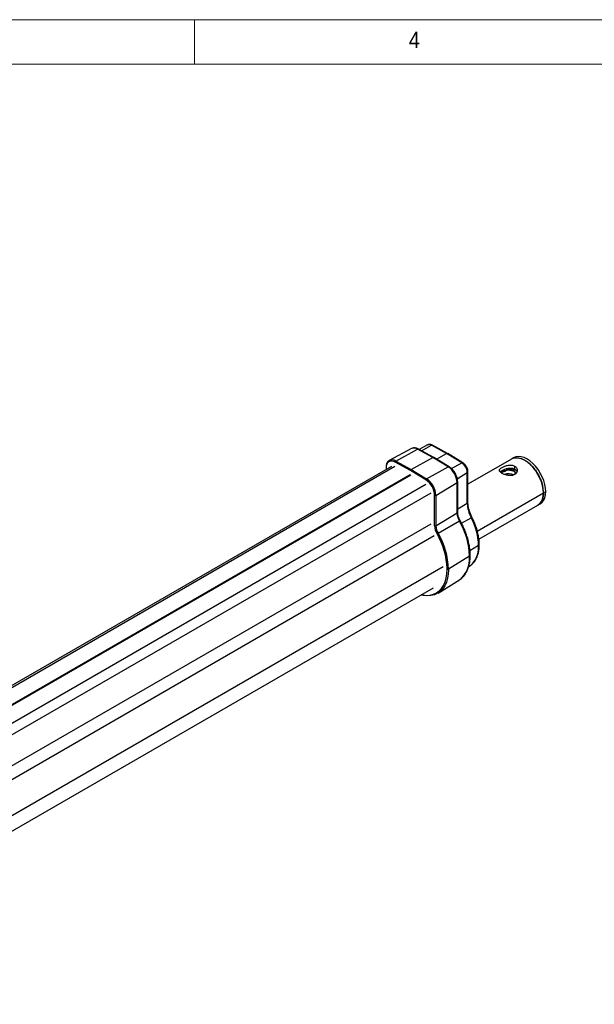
# Model space of a CAD drawing. Header units: millimetres. Extents: x 5 to 597, y 5 to 415.
# Tile 18 of 131: x 127 to 192, y 304 to 415. Entities that reach past the tile are written whole.
import ezdxf

# ---------------------------------------------------------------- set-up
doc = ezdxf.new("R2010")
doc.units = ezdxf.units.MM
doc.styles.add('SLDTEXTSTYLE1', font='GOTHIC.TTF', dxfattribs={"width": 0.913})

msp = doc.modelspace()

# ---------------------------------------------------------------- linework, layer by layer
at = {"color": 7, "linetype": 'Continuous', "lineweight": 18}
for p, q in [((589, 415), (5, 415)), ((147, 410), (147, 415)), ((584.0035, 410), (10, 410))]:
    msp.add_line(p, q, dxfattribs=at)
at = {"color": 7, "linetype": 'Continuous', "lineweight": 25}
for p, q in [((171.4711, 366.6397), (168.9774, 365.3049)), ((169.7112, 365.236), (172.1621, 366.5749)), ((173.8863, 365.6317), (172.1621, 366.5749)), ((174.0002, 365.642), (172.2773, 366.5845)), ((173.2933, 367.0482), (172.3513, 366.544)), ((175.435, 366.0705), (173.7212, 367.0081)), ((175.5537, 366.0812), (173.8411, 367.0181)), ((171.4371, 364.2919), (173.8863, 365.6317)), ((175.6104, 364.5842), (173.8863, 365.6317)), ((175.7261, 364.5935), (174.0033, 365.6402)), ((174.3089, 365.4545), (175.435, 366.0705)), ((177.1488, 365.0293), (175.435, 366.0705)), ((177.2694, 365.039), (175.5569, 366.0793)), ((182.734, 365.4639), (177.8416, 362.6396)), ((182.9949, 365.6146), (182.7336, 365.4637)), ((169.2321, 364.638), (87.1906, 317.2764)), ((168.6097, 364.5432), (168.6097, 364.2787)), ((171.3645, 364.1684), (169.6405, 365.1115)), ((169.7094, 365.235), (171.4352, 364.2909)), ((169.7112, 365.236), (171.4371, 364.2919)), ((173.0885, 363.121), (171.3645, 364.1684)), ((171.4352, 364.2909), (173.161, 363.2424)), ((171.4371, 364.2919), (173.1629, 363.2434)), ((173.1629, 363.2434), (175.6104, 364.5842)), ((181.8168, 364.117), (182.1966, 364.2239)), ((182.1966, 364.2239), (182.2241, 364.2269)), ((182.2639, 364.2305), (182.2241, 364.2269)), ((183.1025, 364.6623), (183.1025, 364.3357)), ((177.773, 360.503), (177.773, 363.9292)), ((177.8416, 360.6023), (177.8416, 364.0285)), ((181.5243, 363.9646), (181.8168, 364.117)), ((183.1719, 364.0361), (183.3196, 363.9148)), ((174.2333, 361.3567), (176.6183, 362.8076)), ((176.6183, 359.3814), (176.6183, 362.8076)), ((176.6842, 359.4768), (176.6842, 362.903)), ((174.09, 357.9294), (174.09, 361.3556)), ((174.2314, 361.3556), (174.2314, 357.9294)), ((174.2333, 361.3567), (174.2333, 357.9305)), ((186.3552, 361.6412), (186.6161, 361.7918)), ((179.0727, 356.4223), (185.7337, 360.2676)), ((185.7334, 360.2674), (185.9947, 360.4183)), ((174.2333, 357.9305), (176.6183, 359.3814)), ((174.4779, 357.0858), (176.8808, 358.4752)), ((174.4761, 357.0847), (174.4779, 357.0858)), ((178.0325, 354.4987), (175.6475, 353.0477)), ((177.9233, 353.3228), (178.0348, 353.392)), ((92.6291, 303.9792), (173.9643, 350.933)), ((174.4687, 350.3543), (176.8717, 351.8462)), ((176.8717, 351.8462), (176.9167, 351.875))]:
    msp.add_line(p, q, dxfattribs=at)
at = {"color": 8, "linetype": 'Continuous', "lineweight": 25}
for p, q in [((172.6113, 366.4018), (173.7212, 367.0081)), ((169.6173, 364.6067), (87.4145, 317.1521)), ((168.639, 364.5024), (168.639, 364.2956)), ((175.9853, 364.3919), (177.1488, 365.0293)), ((171.3386, 363.6651), (89.1003, 316.1899)), ((171.3904, 363.6351), (89.1517, 316.1597)), ((176.6421, 363.2412), (177.773, 363.9292)), ((183.1676, 363.7546), (183.1719, 364.0361)), ((173.1117, 362.5894), (90.849, 315.1001)), ((173.6626, 361.6184), (91.3602, 314.1062)), ((178.8955, 357.3348), (186.3552, 361.6412)), ((176.6842, 359.8407), (177.773, 360.503)), ((177.1264, 358.2189), (178.2113, 358.8495)), ((173.6626, 358.1331), (91.8632, 310.9113)), ((174.0456, 356.7944), (91.7731, 309.2995)), ((179.0458, 355.7019), (178.0702, 355.1084)), ((175.0415, 353.3138), (92.7772, 305.8237)), ((175.5042, 353.0467), (175.5037, 353.1261)), ((175.6475, 353.0477), (175.6463, 352.9333))]:
    msp.add_line(p, q, dxfattribs=at)
at = {"color": 7, "linetype": 'Continuous', "lineweight": 25, "flags": 128}
for points in [[(186.3552, 361.6412), (186.3291, 362.0395), (186.2513, 362.4581), (186.124, 362.8868), (185.95, 363.3149), (185.7339, 363.732), (185.4807, 364.1278), (185.1969, 364.4925), (184.8894, 364.8171), (184.5657, 365.0937), (184.2339, 365.3154), (183.902, 365.4768), (183.5783, 365.5739), (183.2708, 365.6044), (182.987, 365.5674), (182.734, 365.4639)], [(186.6161, 361.7918), (186.59, 362.1901), (186.5123, 362.6087), (186.3849, 363.0374), (186.211, 363.4656), (185.9948, 363.8827), (185.7417, 364.2784), (185.4579, 364.6431), (185.1503, 364.9677), (184.8267, 365.2443), (184.4948, 365.4661), (184.163, 365.6275), (183.8393, 365.7246), (183.5318, 365.755), (183.2479, 365.718), (182.9949, 365.6146)], [(185.7337, 360.2676), (185.7339, 360.2677), (185.95, 360.4352), (186.124, 360.6626), (186.2513, 360.9441), (186.3291, 361.2731), (186.3552, 361.6412)], [(185.9947, 360.4183), (185.9948, 360.4184), (186.211, 360.5859), (186.3849, 360.8132), (186.5123, 361.0948), (186.59, 361.4237), (186.6161, 361.7918)], [(175.6463, 352.9333), (175.621, 352.5187), (175.5419, 352.0268), (175.4112, 351.5783), (175.2305, 351.1789), (175.0021, 350.8335), (174.7289, 350.5466), (174.4143, 350.3217), (174.0622, 350.1616), (173.6771, 350.0684), (173.2639, 350.0432), (172.8277, 350.0864), (172.5863, 350.1375)]]:
    msp.add_lwpolyline(points, dxfattribs=at)
at = {"color": 8, "linetype": 'Continuous', "lineweight": 25, "flags": 128}
for points in [[(178.0348, 353.392), (178.1377, 353.4612), (178.4066, 353.7023), (178.6322, 354.0029), (178.8111, 354.3588), (178.9408, 354.7646), (179.0194, 355.2145), (179.0458, 355.7019)], [(176.9167, 351.875), (177.1279, 352.0356), (177.397, 352.3182), (177.6219, 352.6583), (177.7999, 353.0516), (177.9286, 353.4932), (178.0065, 353.9776), (178.0325, 354.4987)], [(172.6193, 350.1566), (172.7318, 350.135), (173.1607, 350.0926), (173.567, 350.1173), (173.9456, 350.209), (174.2917, 350.3664), (174.6011, 350.5875), (174.8697, 350.8696), (175.0943, 351.2092), (175.2719, 351.6019), (175.4004, 352.0428), (175.4782, 352.5265), (175.5042, 353.0467)]]:
    msp.add_lwpolyline(points, dxfattribs=at)
at = {"color": 8, "linetype": 'Continuous', "lineweight": 25}
for centre, radius, start, end in [((171.7571, 365.9735), 0.725, 56.042284, 113.236554), ((172.2284, 366.4754), 0.1195, 65.846501, 123.672356), ((173.4704, 366.6357), 0.449, 56.042284, 113.236554), ((173.7902, 366.9044), 0.1245, 65.846501, 123.672356), ((169.2805, 364.5955), 0.7719, 56.081952, 112.77286), ((168.6575, 364.5466), 0.0479, 184.043294, 247.262276), ((175.6763, 364.4884), 0.1163, 64.620315, 124.520138), ((177.2175, 364.9295), 0.1212, 64.613625, 124.520745), ((182.3124, 363.1508), 1.0797, 76.150957, 94.692395), ((177.7193, 364.0396), 0.1228, 295.898387, 354.845795), ((176.5668, 362.9136), 0.1179, 295.89886, 354.840136), ((177.7201, 360.6129), 0.122, 295.676639, 355.027195), ((176.5668, 359.4875), 0.1179, 295.902063, 354.801772), ((178.1283, 359.0534), 0.2202, 292.157699, 318.691256), ((176.4859, 359.2176), 0.8409, 298.007733, 304.578494), ((178.9921, 355.8123), 0.1228, 295.899166, 354.836462), ((177.981, 354.6047), 0.1179, 295.899179, 354.836317)]:
    msp.add_arc(centre, radius, start, end, dxfattribs=at)
at = {"color": 7, "linetype": 'Continuous', "lineweight": 25}
for centre, radius, start, end in [((169.2612, 364.6072), 0.631, 53.050204, 189.558181), ((169.7908, 365.1086), 0.1503, 122.797313, 178.923323), ((169.7545, 365.1569), 0.0901, 118.651689, 120.001636), ((174.3628, 362.7022), 2.258, 2.674246, 56.459649), ((176.3763, 363.8639), 1.3982, 2.674246, 56.459649), ((173.2454, 363.1096), 0.1573, 122.416533, 175.840161), ((171.8488, 361.2509), 2.2437, 2.674246, 56.459649), ((173.2085, 363.1602), 0.0949, 118.719677, 120.001646), ((171.838, 361.2448), 2.3979, 2.674246, 56.459649), ((182.0495, 363.2119), 0.9345, 86.203993, 104.417189), ((182.3932, 362.032), 1.7581, 69.124434, 104.953698), ((174.1607, 361.4921), 0.1537, 242.609672, 297.390328), ((174.1852, 361.4357), 0.0924, 299.992976, 301.309192), ((181.5222, 360.6121), 3.7508, 181.666324, 208.029251), ((178.5319, 359.4445), 1.9146, 181.889621, 210.416083), ((171.9088, 355.4943), 7.1399, 1.666324, 28.029251), ((176.0169, 357.993), 1.9279, 181.889621, 210.416083), ((174.1607, 358.0659), 0.1537, 242.609672, 297.390328), ((174.1852, 358.0095), 0.0924, 299.992976, 301.309192), ((176.0151, 357.9883), 1.7846, 181.889621, 210.416083), ((176.017, 357.9893), 1.7847, 181.889621, 210.416083), ((169.6354, 354.2216), 8.4017, 1.889621, 30.416083), ((172.2299, 360.9751), 4.4923, 298.223397, 300.001278), ((167.0782, 352.7524), 8.4338, 2.540154, 30.374665), ((167.1205, 352.7664), 8.5317, 1.889621, 30.416083), ((175.5748, 353.1825), 0.1531, 242.531837, 298.334127)]:
    msp.add_arc(centre, radius, start, end, dxfattribs=at)
for points, knots in [([(172.2773, 366.5845), (172.2352, 366.6057), (172.1143, 366.6669), (171.9198, 366.7201), (171.7058, 366.7204), (171.5504, 366.6881), (171.4794, 366.6388), (171.4615, 366.6264)], [0, 0, 0, 0, 0.15245365, 0.43817905, 0.68395192, 0.92033561, 1, 1, 1, 1]), ([(173.8411, 367.0181), (173.8048, 367.036), (173.712, 367.0817), (173.5587, 367.1115), (173.405, 367.1024), (173.3258, 367.0586), (173.2957, 367.0419)], [0, 0, 0, 0, 0.20447817, 0.5214572, 0.81778758, 1, 1, 1, 1]), ([(168.9834, 365.305), (168.9333, 365.2742), (168.8285, 365.2097), (168.7146, 365.0488), (168.6377, 364.8488), (168.6116, 364.6721), (168.61, 364.5663), (168.6097, 364.5432)], [0, 0, 0, 0, 0.21689852, 0.45346943, 0.69360123, 0.93301226, 1, 1, 1, 1]), ([(174.001, 365.6368), (173.9979, 365.6402), (173.9835, 365.6558), (173.9417, 365.655), (173.9043, 365.6393), (173.8863, 365.6317)], [0, 0, 0, 0, 0.124539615, 0.578758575, 1, 1, 1, 1]), ([(175.5545, 366.0758), (175.5513, 366.0793), (175.5363, 366.0956), (175.4928, 366.0948), (175.4538, 366.0784), (175.435, 366.0705)], [0, 0, 0, 0, 0.12453961, 0.57875858, 1, 1, 1, 1]), ([(182.7477, 365.4703), (182.768, 365.4821), (182.8191, 365.5118), (182.9693, 365.5737), (183.2113, 365.6253), (183.5484, 365.6056), (183.8981, 365.5077), (184.2525, 365.3374), (184.6062, 365.0989), (184.8951, 364.8459), (185.1191, 364.6126), (185.2832, 364.4218), (185.4409, 364.2171), (185.6857, 363.8624), (185.9233, 363.4283), (186.1302, 362.9227), (186.2055, 362.6531), (186.2443, 362.5141)], [0, 0, 0, 0, 0.01992858, 0.05019159, 0.1373037, 0.22269197, 0.3063563, 0.38829661, 0.47023597, 0.55389999, 0.59641794, 0.63936824, 0.68275088, 0.72656588, 0.8540908, 0.92478135, 1, 1, 1, 1]), ([(171.3645, 364.1684), (171.3645, 364.178), (171.366, 364.1892), (171.3729, 364.2133), (171.3783, 364.2261), (171.3921, 364.25), (171.4005, 364.2611), (171.4179, 364.2791), (171.4269, 364.286), (171.4352, 364.2909)], [0, 0, 0, 0, 0.25, 0.25, 0.5, 0.5, 0.75, 0.75, 1, 1, 1, 1]), ([(176.6842, 362.903), (176.6828, 362.9511), (176.6786, 363.0882), (176.6338, 363.3256), (176.5388, 363.6076), (176.4031, 363.8812), (176.2334, 364.1352), (176.0359, 364.3586), (175.8622, 364.5066), (175.7562, 364.5743), (175.7261, 364.5935)], [0, 0, 0, 0, 0.07803701, 0.22243419, 0.36632941, 0.50975996, 0.65318775, 0.79717562, 0.94236909, 1, 1, 1, 1]), ([(177.8416, 364.0285), (177.84, 364.0689), (177.8354, 364.1813), (177.7878, 364.3731), (177.6908, 364.5926), (177.5553, 364.793), (177.4105, 364.9439), (177.3094, 365.012), (177.2694, 365.039)], [0, 0, 0, 0, 0.107049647, 0.2981563, 0.48880444, 0.679771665, 0.873144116, 1, 1, 1, 1]), ([(181.6883, 363.8459), (181.6444, 363.8733), (181.5564, 363.9282), (181.4347, 364.0423), (181.3694, 364.1854), (181.4342, 364.3274), (181.5576, 364.4399), (181.6836, 364.5229), (181.8373, 364.6014), (182.0696, 364.6942), (182.3957, 364.7778), (182.7206, 364.7844), (182.9546, 364.7352), (183.0531, 364.6866), (183.1025, 364.6623)], [0, 0, 0, 0, 0.06259102, 0.12538543, 0.25009684, 0.37470116, 0.43743458, 0.49984564, 0.56266092, 0.62523693, 0.75016623, 0.87484924, 0.93727299, 1, 1, 1, 1]), ([(181.4735, 364.0115), (181.5011, 364.0378), (181.5569, 364.0913), (181.684, 364.1728), (181.8375, 364.2524), (182.0127, 364.3251), (182.201, 364.3855), (182.4594, 364.4428), (182.72, 364.4541), (182.9542, 364.4083), (183.053, 364.3599), (183.1025, 364.3357)], [0, 0, 0, 0, 0.09734552, 0.19732675, 0.29800836, 0.39840659, 0.49888023, 0.59961264, 0.79943427, 0.89955335, 1, 1, 1, 1]), ([(183.1025, 364.6623), (183.1464, 364.6328), (183.2343, 364.5738), (183.356, 364.4175), (183.4214, 364.1854), (183.3566, 363.9511), (183.2331, 363.7957), (183.1073, 363.7013), (182.9534, 363.6343), (182.7214, 363.5843), (182.3954, 363.5931), (182.0704, 363.6753), (181.8362, 363.7666), (181.7375, 363.8195), (181.6883, 363.8459)], [0, 0, 0, 0, 0.06267771, 0.12522146, 0.25001053, 0.37480387, 0.4372576, 0.50003585, 0.56248541, 0.62528472, 0.74998848, 0.87462971, 0.93741352, 1, 1, 1, 1]), ([(182.5709, 364.1991), (182.4933, 364.2019), (182.3375, 364.2074), (182.1869, 364.1654), (182.1114, 364.1444)], [0, 0, 0, 0, 0.49835545, 1, 1, 1, 1]), ([(183.0831, 364.2094), (182.942, 364.2296), (182.6809, 364.2669), (182.3953, 364.2402), (182.264, 364.228)], [0, 0, 0, 0, 0.5401867, 1, 1, 1, 1]), ([(182.5709, 364.1991), (182.6831, 364.1865), (182.9076, 364.1613), (183.0838, 364.0778), (183.1719, 364.0361)], [0, 0, 0, 0, 0.500035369, 1, 1, 1, 1]), ([(183.2709, 364.1864), (183.2568, 364.1866), (183.2203, 364.1873), (183.1526, 364.1956), (183.1062, 364.2048), (183.0831, 364.2094)], [0, 0, 0, 0, 0.24003667, 0.61949365, 1, 1, 1, 1]), ([(183.1025, 364.3357), (183.1459, 364.3057), (183.2326, 364.2458), (183.3262, 364.1378), (183.342, 364.0544), (183.3488, 364.0185)], [0, 0, 0, 0, 0.36321891, 0.72525682, 1, 1, 1, 1]), ([(181.6009, 363.9038), (181.6539, 363.9365), (181.793, 364.0222), (181.9897, 364.0977), (182.1114, 364.1444)], [0, 0, 0, 0, 0.38141808, 1, 1, 1, 1]), ([(186.3552, 361.6412), (186.3496, 361.4975), (186.3374, 361.1849), (186.2043, 360.7618), (186.0032, 360.4408), (185.8097, 360.3284), (185.7393, 360.2875)], [0, 0, 0, 0, 0.23096455, 0.50273906, 0.81915958, 1, 1, 1, 1]), ([(178.2936, 358.9081), (178.2622, 358.972), (178.1705, 359.1586), (178.0451, 359.4743), (177.9332, 359.8477), (177.8646, 360.2033), (177.843, 360.4517), (177.8418, 360.5782), (177.8416, 360.6023)], [0, 0, 0, 0, 0.11150413, 0.32542707, 0.53902817, 0.75190717, 0.95269796, 1, 1, 1, 1]), ([(176.9631, 358.5253), (176.9394, 358.5695), (176.8698, 358.6991), (176.7791, 358.9223), (176.7099, 359.1781), (176.6861, 359.3618), (176.6846, 359.4543), (176.6842, 359.4768)], [0, 0, 0, 0, 0.13817069, 0.40529904, 0.67131967, 0.92030507, 1, 1, 1, 1]), ([(179.1144, 355.8012), (179.1131, 355.8854), (179.1093, 356.1286), (179.0677, 356.5474), (178.9754, 357.0576), (178.8389, 357.5766), (178.6602, 358.0976), (178.4742, 358.5429), (178.3421, 358.8101), (178.2936, 358.9081)], [0, 0, 0, 0, 0.08673423, 0.25073548, 0.41461582, 0.57832023, 0.74185228, 0.90524731, 1, 1, 1, 1]), ([(178.0984, 354.594), (178.0971, 354.6838), (178.0934, 354.9434), (178.052, 355.3896), (177.9601, 355.9335), (177.8236, 356.4876), (177.6452, 357.0456), (177.4262, 357.6014), (177.1965, 358.0965), (177.0314, 358.3999), (176.9631, 358.5253)], [0, 0, 0, 0, 0.07318529, 0.211709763, 0.350157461, 0.488486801, 0.62669696, 0.764807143, 0.902846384, 1, 1, 1, 1]), ([(177.9987, 353.3792), (178.0555, 353.4117), (178.2117, 353.501), (178.43, 353.7065), (178.6522, 353.9857), (178.8326, 354.3133), (178.9715, 354.6832), (179.0655, 355.093), (179.1089, 355.4705), (179.113, 355.7138), (179.1144, 355.8012)], [0, 0, 0, 0, 0.07840317, 0.21575133, 0.3534939, 0.49260741, 0.6334839, 0.77592951, 0.91943323, 1, 1, 1, 1]), ([(176.9173, 351.8826), (176.9925, 351.9333), (177.1688, 352.0522), (177.405, 352.3005), (177.629, 352.6135), (177.8113, 352.974), (177.9517, 353.3765), (178.0471, 353.8184), (178.0925, 354.2285), (178.0968, 354.4946), (178.0984, 354.594)], [0, 0, 0, 0, 0.09928111, 0.23300929, 0.36741462, 0.50306931, 0.64009459, 0.77824691, 0.9171289, 1, 1, 1, 1])]:
    msp.add_open_spline(points, degree=3, knots=knots, dxfattribs=at)
for points in [[(171.4352, 364.2909), (171.4358, 364.2912), (171.4365, 364.2916), (171.4371, 364.2919)], [(186.3552, 361.6412), (186.3512, 361.7811), (186.3433, 362.0609), (186.2773, 362.363), (186.2443, 362.5141)]]:
    msp.add_open_spline(points, degree=3, dxfattribs=at)

# ---------------------------------------------------------------- texts
at = {"color": 7, "linetype": 'Continuous', "lineweight": 0, "insert": (171.1667, 413.6463), "char_height": 1.8521, "attachment_point": 1, "style": 'SLDTEXTSTYLE1'}
msp.add_mtext('4', dxfattribs=at)

doc.saveas('drawing.dxf')
